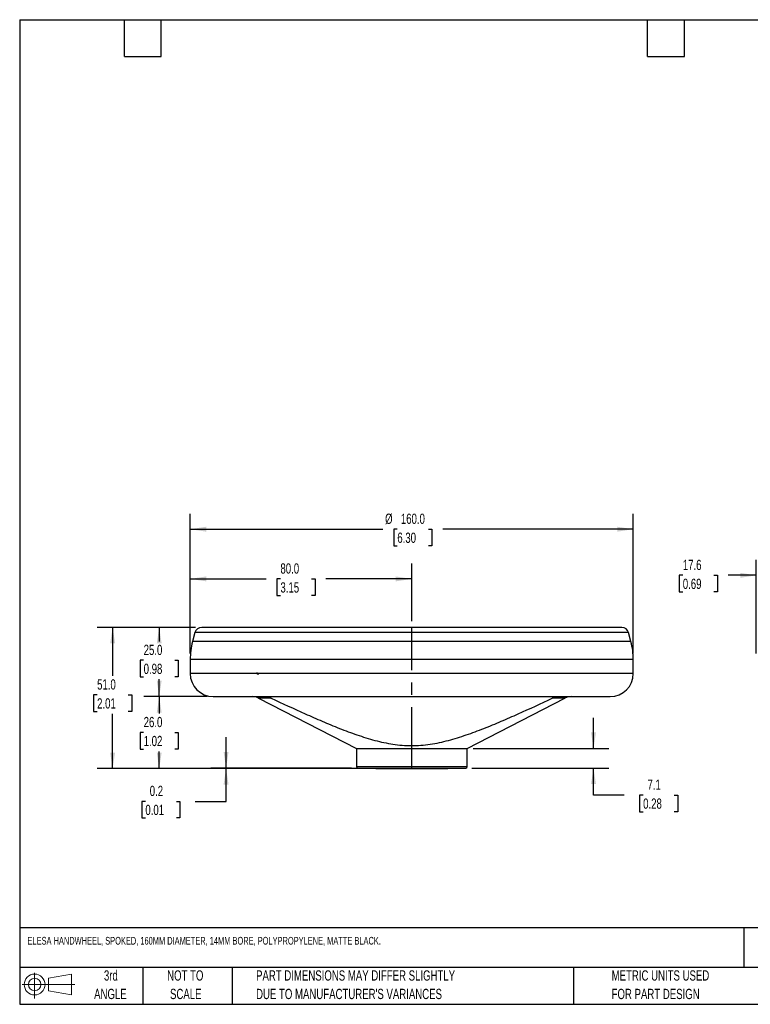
# Model space of a CAD drawing. Header units: millimetres. Extents: x 11 to 478, y 11 to 367.
# Tile 1 of 3: x 11 to 275, y 11 to 367. Entities that reach past the tile are written whole.
import ezdxf

# ---------------------------------------------------------------- set-up
doc = ezdxf.new("R2010")
doc.units = ezdxf.units.MM
doc.header["$LTSCALE"] = 1.75
doc.linetypes.add('CENTERX2', pattern=[20.32, 12.7, -2.54, 2.54, -2.54])
doc.layers.add('CENTER', color=40, linetype='CENTERX2')
doc.layers.add('DIMENSIONS', color=140, linetype='Continuous', lineweight=25)
doc.layers.add('TEXT', color=140, linetype='Continuous', lineweight=25)
doc.styles.add('SLDTEXTSTYLE0', font='TXT', dxfattribs={"width": 0.7})
doc.dimstyles.new('SLDDIMSTYLE0', dxfattribs={"dimtxt": 3.776514, "dimasz": 5.7785, "dimexe": 0, "dimexo": 0.0625, "dimgap": 0.944128, "dimtad": 0, "dimtih": 1, "dimtoh": 1, "dimrnd": 1e-09, "dimzin": 4, "dimdsep": 46, "dimtxsty": 'SLDTEXTSTYLE0', "dimsah": 1, "dimcen": 0.09, "dimadec": 0, "dimazin": 1, "dimtfac": 1, "dimtofl": 0, "dimtmove": 0, "dimatfit": 3, "dimfxl": 0, "dimfrac": 2, "dimtolj": 1, "dimtzin": 12, "dimarcsym": 0})
doc.dimstyles.new('SLDDIMSTYLE1', dxfattribs={"dimtxt": 3.776514, "dimasz": 5.7785, "dimexe": 0, "dimexo": 0.0625, "dimgap": 0.944128, "dimtad": 0, "dimtih": 1, "dimtoh": 1, "dimrnd": 1e-09, "dimdsep": 46, "dimtxsty": 'SLDTEXTSTYLE0', "dimsah": 1, "dimcen": 0.09, "dimadec": 0, "dimazin": 2, "dimtfac": 1, "dimtmove": 0, "dimatfit": 0, "dimfxl": 0, "dimfrac": 2, "dimtolj": 1, "dimtzin": 12, "dimarcsym": 0})
doc.dimstyles.new('SLDDIMSTYLE2', dxfattribs={"dimtxt": 3.776514, "dimasz": 5.7785, "dimexe": 0, "dimexo": 0.0625, "dimgap": 0.944128, "dimtad": 0, "dimtih": 1, "dimtoh": 1, "dimrnd": 1e-09, "dimzin": 12, "dimdsep": 46, "dimtxsty": 'SLDTEXTSTYLE0', "dimsah": 1, "dimcen": 0.09, "dimadec": 0, "dimazin": 3, "dimtfac": 1, "dimtmove": 0, "dimatfit": 0, "dimfxl": 0, "dimfrac": 2, "dimtolj": 1, "dimtzin": 12, "dimarcsym": 0})

# ---------------------------------------------------------------- blocks, each defined once
blk = doc.blocks.new('Block11')
at = {"color": 7, "linetype": 'Continuous', "lineweight": 18}
for p, q in [((4.53, 9.29), (4.53, 0)), ((9.59, 7.29), (17.81, 8.81)), ((9.59, 2.79), (9.59, 7.29)), ((17.81, 8.81), (17.81, 1.28)), ((0, 5.04), (19.03, 5.04)), ((9.59, 2.79), (17.81, 1.28))]:
    blk.add_line(p, q, dxfattribs=at)
for radius in [3.76, 2.25]:
    blk.add_circle((4.53, 5.04), radius, dxfattribs=at)
blk = doc.blocks.new('Block12')
at = {"color": 7, "linetype": 'Continuous'}
blk.add_blockref('Block11', (0, 0), dxfattribs=at)
blk = doc.blocks.new('SW_NOTE_0_2')
at = {"layer": 'TEXT', "color": 0, "char_height": 3.7042, "attachment_point": 1, "style": 'SLDTEXTSTYLE0'}
for s, insert in [('PART DIMENSIONS MAY DIFFER SLIGHTLY', (0, 4.77)), ("DUE TO MANUFACTURER'S VARIANCES", (0, -1.91))]:
    blk.add_mtext(s, dxfattribs=dict(at, insert=insert))
blk = doc.blocks.new('SW_NOTE_0_3')
at = {"layer": 'TEXT', "color": 0, "char_height": 3.704, "attachment_point": 2, "style": 'SLDTEXTSTYLE0'}
for s, insert in [('NOT TO', (9.2, 4.77)), ('SCALE', (9.37, -1.91))]:
    blk.add_mtext(s, dxfattribs=dict(at, insert=insert))
blk = doc.blocks.new('SW_NOTE_0_4')
at = {"layer": 'TEXT', "color": 0, "char_height": 3.704, "attachment_point": 2, "style": 'SLDTEXTSTYLE0'}
for s, insert in [('3rd', (4.05, 4.77)), ('ANGLE', (3.88, -1.91))]:
    blk.add_mtext(s, dxfattribs=dict(at, insert=insert))
blk = doc.blocks.new('SW_NOTE_0_5')
at = {"layer": 'TEXT', "color": 0, "char_height": 3.7042, "attachment_point": 1, "style": 'SLDTEXTSTYLE0'}
for s, insert in [('METRIC UNITS USED', (0, 4.77)), ('FOR PART DESIGN', (0, -1.91))]:
    blk.add_mtext(s, dxfattribs=dict(at, insert=insert))
blk = doc.blocks.new('_D')
at = {"layer": 'DIMENSIONS'}
for p, q in [((72.67, 137.85), (72.67, 170.31)), ((152.67, 149.47), (152.67, 170.31)), ((72.67, 164.75), (100.15, 164.75)), ((105.26, 164.75), (104, 164.75)), ((104, 164.75), (104, 158.75)), ((116.49, 164.75), (117.75, 164.75)), ((117.75, 164.75), (117.75, 158.75)), ((152.67, 164.75), (121.6, 164.75)), ((104, 158.75), (105.26, 158.75)), ((117.75, 158.75), (116.49, 158.75))]:
    blk.add_line(p, q, dxfattribs=at)
for points in [[(72.67, 164.75), (78.45, 163.86), (78.45, 165.64)], [(152.67, 164.75), (146.89, 165.64), (146.89, 163.86)]]:
    blk.add_solid(points, dxfattribs=at)
at = {"layer": 'DIMENSIONS', "char_height": 3.704, "attachment_point": 1, "style": 'SLDTEXTSTYLE0'}
for s, insert in [('80.0', (105.26, 170.37)), ('3.15', (105.26, 163.52))]:
    blk.add_mtext(s, dxfattribs=dict(at, insert=insert))
blk = doc.blocks.new('_D_1')
at = {"layer": 'DIMENSIONS'}
for p, q in [((78.78, 122.25), (55.93, 122.25)), ((61.48, 122.25), (61.48, 116.14)), ((55.87, 109.29), (54.6, 109.29)), ((54.6, 109.29), (54.6, 103.29)), ((67.1, 109.29), (68.36, 109.29)), ((68.36, 109.29), (68.36, 103.29)), ((54.6, 103.29), (55.87, 103.29)), ((68.36, 103.29), (67.1, 103.29)), ((61.48, 96.25), (61.48, 102.44)), ((137.45, 96.25), (55.93, 96.25))]:
    blk.add_line(p, q, dxfattribs=at)
for points in [[(61.48, 122.25), (60.6, 116.47), (62.37, 116.47)], [(61.48, 96.25), (62.37, 102.03), (60.6, 102.03)]]:
    blk.add_solid(points, dxfattribs=at)
at = {"layer": 'DIMENSIONS', "char_height": 3.704, "attachment_point": 1, "style": 'SLDTEXTSTYLE0'}
for s, insert in [('26.0', (55.87, 114.91)), ('1.02', (55.87, 108.06))]:
    blk.add_mtext(s, dxfattribs=dict(at, insert=insert))
blk = doc.blocks.new('_D_2')
at = {"layer": 'DIMENSIONS'}
for p, q in [((74.6, 147.25), (55.93, 147.25)), ((61.48, 147.25), (61.48, 142.2)), ((55.87, 135.35), (54.6, 135.35)), ((54.6, 135.35), (54.6, 129.35)), ((67.1, 135.35), (68.36, 135.35)), ((68.36, 135.35), (68.36, 129.35)), ((54.6, 129.35), (55.87, 129.35)), ((61.48, 122.25), (61.48, 128.5)), ((68.36, 129.35), (67.1, 129.35)), ((78.78, 122.25), (55.93, 122.25))]:
    blk.add_line(p, q, dxfattribs=at)
for points in [[(61.48, 147.25), (60.6, 141.47), (62.37, 141.47)], [(61.48, 122.25), (62.37, 128.03), (60.6, 128.03)]]:
    blk.add_solid(points, dxfattribs=at)
at = {"layer": 'DIMENSIONS', "char_height": 3.704, "attachment_point": 1, "style": 'SLDTEXTSTYLE0'}
for s, insert in [('25.0', (55.87, 140.97)), ('0.98', (55.87, 134.12))]:
    blk.add_mtext(s, dxfattribs=dict(at, insert=insert))
blk = doc.blocks.new('_D_3')
at = {"layer": 'DIMENSIONS'}
for p, q in [((74.6, 147.25), (39.11, 147.25)), ((44.67, 147.25), (44.67, 129.72)), ((39.06, 122.87), (37.79, 122.87)), ((37.79, 122.87), (37.79, 116.87)), ((50.28, 122.87), (51.55, 122.87)), ((51.55, 122.87), (51.55, 116.87)), ((37.79, 116.87), (39.06, 116.87)), ((44.67, 96.25), (44.67, 116.02)), ((51.55, 116.87), (50.28, 116.87)), ((137.45, 96.25), (39.11, 96.25))]:
    blk.add_line(p, q, dxfattribs=at)
for points in [[(44.67, 147.25), (43.78, 141.47), (45.56, 141.47)], [(44.67, 96.25), (45.56, 102.03), (43.78, 102.03)]]:
    blk.add_solid(points, dxfattribs=at)
at = {"layer": 'DIMENSIONS', "char_height": 3.704, "attachment_point": 1, "style": 'SLDTEXTSTYLE0'}
for s, insert in [('51.0', (39.06, 128.49)), ('2.01', (39.06, 121.64))]:
    blk.add_mtext(s, dxfattribs=dict(at, insert=insert))
blk = doc.blocks.new('_D_4')
at = {"layer": 'DIMENSIONS'}
for p, q in [((85.63, 96.45), (85.63, 107.56)), ((130.95, 96.45), (80.08, 96.45)), ((137.45, 96.25), (80.08, 96.25)), ((85.63, 84.41), (85.63, 96.25)), ((56.49, 84.41), (55.22, 84.41)), ((55.22, 84.41), (55.22, 78.4)), ((67.71, 84.41), (68.98, 84.41)), ((68.98, 84.41), (68.98, 78.4)), ((74.52, 84.41), (85.63, 84.41)), ((55.22, 78.4), (56.49, 78.4)), ((68.98, 78.4), (67.71, 78.4))]:
    blk.add_line(p, q, dxfattribs=at)
for points in [[(85.63, 96.45), (86.52, 102.23), (84.74, 102.23)], [(85.63, 96.25), (84.74, 90.47), (86.52, 90.47)]]:
    blk.add_solid(points, dxfattribs=at)
at = {"layer": 'DIMENSIONS', "char_height": 3.704, "attachment_point": 1, "style": 'SLDTEXTSTYLE0'}
for s, insert in [('0.2', (58.06, 90.03)), ('0.01', (56.49, 83.18))]:
    blk.add_mtext(s, dxfattribs=dict(at, insert=insert))
blk = doc.blocks.new('_D_5')
at = {"layer": 'DIMENSIONS'}
for p, q in [((218.3, 103.5), (218.3, 114.61)), ((174.89, 103.5), (223.86, 103.5)), ((174.39, 96.45), (223.86, 96.45)), ((218.3, 86.68), (218.3, 96.45)), ((229.42, 86.68), (218.3, 86.68)), ((236.22, 86.68), (234.96, 86.68)), ((234.96, 86.68), (234.96, 80.68)), ((247.45, 86.68), (248.71, 86.68)), ((248.71, 86.68), (248.71, 80.68)), ((234.96, 80.68), (236.22, 80.68)), ((248.71, 80.68), (247.45, 80.68))]:
    blk.add_line(p, q, dxfattribs=at)
for points in [[(218.3, 103.5), (219.19, 109.28), (217.41, 109.28)], [(218.3, 96.45), (217.41, 90.67), (219.19, 90.67)]]:
    blk.add_solid(points, dxfattribs=at)
at = {"layer": 'DIMENSIONS', "char_height": 3.704, "attachment_point": 1, "style": 'SLDTEXTSTYLE0'}
for s, insert in [('7.1', (237.8, 92.3)), ('0.28', (236.22, 85.45))]:
    blk.add_mtext(s, dxfattribs=dict(at, insert=insert))
blk = doc.blocks.new('_D_6')
at = {"layer": 'DIMENSIONS'}
for p, q in [((72.67, 137.85), (72.67, 188.25)), ((232.67, 137.85), (232.67, 188.25)), ((72.67, 182.7), (142.19, 182.7)), ((147.46, 182.7), (146.19, 182.7)), ((146.19, 182.7), (146.19, 176.69)), ((158.68, 182.7), (159.95, 182.7)), ((159.95, 182.7), (159.95, 176.69)), ((232.67, 182.7), (163.95, 182.7)), ((146.19, 176.69), (147.46, 176.69)), ((159.95, 176.69), (158.68, 176.69))]:
    blk.add_line(p, q, dxfattribs=at)
for points in [[(72.67, 182.7), (78.45, 181.81), (78.45, 183.59)], [(232.67, 182.7), (226.89, 183.59), (226.89, 181.81)]]:
    blk.add_solid(points, dxfattribs=at)
at = {"layer": 'DIMENSIONS', "char_height": 3.704, "attachment_point": 1, "style": 'SLDTEXTSTYLE0'}
for s, insert in [('%%c', (143.04, 188.32)), ('160.0', (148.74, 188.32)), ('6.30', (147.46, 181.47))]:
    blk.add_mtext(s, dxfattribs=dict(at, insert=insert))
blk = doc.blocks.new('_D_11')
at = {"layer": 'DIMENSIONS'}
for p, q in [((277.08, 137.85), (277.08, 171.6)), ((294.68, 134.84), (294.68, 171.6)), ((250.54, 166.04), (249.27, 166.04)), ((249.27, 166.04), (249.27, 160.04)), ((261.76, 166.04), (263.03, 166.04)), ((263.03, 166.04), (263.03, 160.04)), ((277.08, 166.04), (266.88, 166.04)), ((294.68, 166.04), (305.79, 166.04)), ((249.27, 160.04), (250.54, 160.04)), ((263.03, 160.04), (261.76, 160.04))]:
    blk.add_line(p, q, dxfattribs=at)
for points in [[(277.08, 166.04), (271.3, 166.93), (271.3, 165.15)], [(294.68, 166.04), (300.46, 165.15), (300.46, 166.93)]]:
    blk.add_solid(points, dxfattribs=at)
at = {"layer": 'DIMENSIONS', "char_height": 3.704, "attachment_point": 1, "style": 'SLDTEXTSTYLE0'}
for s, insert in [('17.6', (250.54, 171.66)), ('0.69', (250.54, 164.82))]:
    blk.add_mtext(s, dxfattribs=dict(at, insert=insert))

msp = doc.modelspace()

# ---------------------------------------------------------------- linework, layer by layer
for p, q in [((228.519799, 147.248709), (152.671026, 147.248709)), ((74.407439, 145.395756), (73.522881, 142.094539)), ((152.671026, 145.395756), (74.407439, 145.395756)), ((230.934613, 145.395756), (152.671026, 145.395756)), ((231.819172, 142.094539), (230.934613, 145.395756)), ((152.671026, 142.094539), (73.522881, 142.094539)), ((231.819172, 142.094539), (152.671026, 142.094539)), ((72.671026, 135.624063), (72.671026, 130.582042)), ((152.671026, 135.624063), (72.671026, 135.624063)), ((232.671026, 135.624063), (152.671026, 135.624063)), ((232.671026, 130.582042), (232.671026, 135.624063)), ((152.671026, 130.582042), (72.671026, 130.582042)), ((232.671026, 130.582042), (152.671026, 130.582042)), ((81.00436, 122.248709), (152.671026, 122.248709)), ((97.35013, 121.693617), (132.671026, 103.498709)), ((101.912761, 121.693617), (97.35013, 121.693617)), ((172.671026, 103.498709), (207.991922, 121.693617)), ((207.991922, 121.693617), (203.429292, 121.693617)), ((132.671026, 103.498709), (132.671026, 96.948709)), ((132.671026, 103.498709), (152.671026, 103.498709)), ((152.671026, 103.498709), (172.671026, 103.498709)), ((172.671026, 96.948709), (172.671026, 103.498709)), ((132.671026, 96.948709), (152.671026, 96.948709)), ((133.171026, 96.448709), (152.671026, 96.448709)), ((139.671026, 96.448709), (139.671026, 96.248709)), ((139.671026, 96.248709), (152.671026, 96.248709)), ((152.671026, 96.948709), (172.671026, 96.948709)), ((152.671026, 96.248709), (165.671026, 96.248709)), ((165.671026, 96.248709), (165.671026, 96.448709))]:
    msp.add_line(p, q)
for centre, radius, start, end in [((76.822254, 144.748709), 2.5, 90, 165), ((228.519799, 144.748709), 2.5, 15, 90), ((97.671026, 135.624063), 25, 165, 180), ((207.671026, 135.624063), 25, 0, 15), ((81.00436, 130.582042), 8.333333, 180, 270), ((224.337693, 130.582042), 8.333333, 270, 0), ((95.060417, 117.248709), 5, 62.74557433, 90), ((210.281635, 117.248709), 5, 90, 117.25442567), ((133.171026, 96.948709), 0.5, 180, 270), ((172.171026, 96.948709), 0.5, 270, 0)]:
    msp.add_arc(centre, radius, start, end)
for points, knots in [([(152.671026, 147.248709), (132.55525, 147.248709), (113.261846, 147.248709), (84.813843, 147.248709), (76.822254, 147.248709), (76.822254, 147.248709)], [0, 0, 0, 0, 0.5, 0.5, 1, 1, 1, 1]), ([(96.804391, 130.875245), (96.793101, 130.822329), (96.754619, 130.641955), (97.001325, 130.421424), (97.264854, 130.36074), (97.314318, 130.34935)], [0, 0, 0, 0, 0.2521900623, 0.8596372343, 1, 1, 1, 1]), ([(101.912761, 121.693617), (105.979128, 119.771666), (110.057514, 117.878188), (116.21198, 115.125359), (118.269751, 114.222631), (122.404133, 112.461809), (124.480659, 111.603512), (128.662969, 109.956232), (130.7686, 109.166886), (133.962583, 108.067051), (135.034714, 107.714213), (137.185206, 107.047971), (138.263632, 106.734494), (141.510867, 105.8679), (143.691596, 105.388408), (148.100105, 104.720015), (150.328281, 104.533556), (153.714737, 104.526807), (154.856191, 104.570204), (157.114463, 104.743501), (158.233901, 104.872817), (161.567094, 105.371267), (163.755896, 105.850181), (168.089404, 107.002002), (170.234237, 107.674344), (173.431059, 108.772728), (174.493793, 109.154319), (176.608352, 109.939506), (177.660789, 110.343307), (180.806666, 111.581167), (182.888845, 112.44129), (187.034011, 114.20595), (189.09691, 115.110693), (195.266264, 117.869683), (199.353929, 119.767415), (203.429292, 121.693617)], [0, 0, 0, 0, 0.125, 0.125, 0.1875, 0.1875, 0.25, 0.25, 0.3125, 0.3125, 0.34375, 0.34375, 0.375, 0.375, 0.4375, 0.4375, 0.5, 0.5, 0.53125, 0.53125, 0.5625, 0.5625, 0.625, 0.625, 0.6875, 0.6875, 0.71875, 0.71875, 0.75, 0.75, 0.8125, 0.8125, 0.875, 0.875, 1, 1, 1, 1]), ([(152.671026, 122.248709), (171.67767, 122.248709), (189.907286, 122.248709), (216.786739, 122.248709), (224.337693, 122.248709), (224.337693, 122.248709)], [0, 0, 0, 0, 0.5, 0.5, 1, 1, 1, 1]), ([(152.671026, 96.448709), (157.842601, 96.448709), (162.802753, 96.448709), (170.116464, 96.448709), (172.171026, 96.448709), (172.171026, 96.448709)], [0, 0, 0, 0, 0.5, 0.5, 1, 1, 1, 1])]:
    msp.add_open_spline(points, degree=3, knots=knots)
for points in [[(100.312195, 122.181411), (100.869325, 122.096277), (101.403099, 121.934507), (101.912761, 121.693617)], [(203.429292, 121.693617), (203.938953, 121.934507), (204.472727, 122.096277), (205.029857, 122.181411)]]:
    msp.add_open_spline(points, degree=3)
at = {"layer": 'CENTER'}
msp.add_line((152.671026, 96.248709), (152.671026, 147.248709), dxfattribs=at)
at = {"layer": 'TEXT'}
for p, q in [((11.1125, 366.7125), (477.8375, 366.7125)), ((11.1125, 366.7125), (11.1125, 11.1125)), ((48.895, 353.3775), (48.895, 366.7125)), ((62.23, 353.3775), (62.23, 366.7125)), ((237.8075, 353.3775), (237.8075, 366.7125)), ((251.1425, 353.3775), (251.1425, 366.7125)), ((48.895, 353.3775), (62.23, 353.3775)), ((237.8075, 353.3775), (251.1425, 353.3775)), ((477.8375, 38.720688), (11.1125, 38.720688)), ((272.578067, 38.720688), (272.578067, 24.4475)), ((477.8375, 24.4475), (11.1125, 24.4475)), ((55.5625, 24.4475), (55.5625, 11.1125)), ((87.870349, 24.4475), (87.870349, 11.1125)), ((211.131336, 24.4475), (211.131336, 11.1125)), ((11.1125, 11.1125), (477.8375, 11.1125))]:
    msp.add_line(p, q, dxfattribs=at)

# ---------------------------------------------------------------- block references
for name, p in [('Block12', (11.966392, 13.219247)), ('SW_NOTE_0_4', (39.982858, 18.612067)), ('SW_NOTE_0_3', (61.700065, 18.612066)), ('SW_NOTE_0_2', (96.458748, 18.612066)), ('SW_NOTE_0_5', (224.83715, 18.612068))]:
    msp.add_blockref(name, p, dxfattribs=at)

# ---------------------------------------------------------------- texts
at = {"layer": 'TEXT', "insert": (13.940035, 35.458807), "char_height": 2.778125, "attachment_point": 1, "style": 'SLDTEXTSTYLE0'}
msp.add_mtext('ELESA HANDWHEEL, SPOKED, 160MM DIAMETER, 14MM BORE, POLYPROPYLENE, MATTE BLACK.', dxfattribs=at)

# ---------------------------------------------------------------- dimensions: what is measured, and where the dimension line sits
at = {"layer": 'DIMENSIONS'}
dim = msp.add_linear_dim(base=(232.671026, 182.696473), p1=(72.671026, 135.624063), p2=(232.671026, 135.624063), text='%%c<>', dimstyle='SLDDIMSTYLE0', dxfattribs=at)
dim.commit()
dim.dimension.update_dxf_attribs({"geometry": '_D_6', "text_midpoint": (153.073083, 182.696473), "dimtype": 160})
for base, p1, p2, dimstyle, picture, middle in [((277.081575, 166.04352), (294.681478, 132.615158), (277.081575, 135.624063), 'SLDDIMSTYLE2', '_D_11', (256.151316, 166.04352)), ((152.671026, 164.752014), (72.671026, 135.624063), (152.671026, 147.248709), 'SLDDIMSTYLE0', '_D', (110.875335, 164.752014))]:
    dim = msp.add_linear_dim(base=base, p1=p1, p2=p2, dimstyle=dimstyle, dxfattribs=at)
    dim.commit()
    dim.dimension.update_dxf_attribs({"geometry": picture, "text_midpoint": middle, "dimtype": 160})
for base, p1, p2, dimstyle, picture, middle in [((44.670248, 96.248709), (76.822254, 147.248709), (139.671026, 96.248709), 'SLDDIMSTYLE0', '_D_3', (44.670248, 122.86747)), ((61.484117, 147.248709), (81.00436, 122.248709), (76.822254, 147.248709), 'SLDDIMSTYLE0', '_D_2', (61.484117, 135.34851)), ((61.484117, 122.248709), (139.671026, 96.248709), (81.00436, 122.248709), 'SLDDIMSTYLE0', '_D_1', (61.484117, 109.289683)), ((218.303768, 103.498709), (172.171026, 96.448709), (172.671026, 103.498709), 'SLDDIMSTYLE2', '_D_5', (218.303768, 86.679128)), ((85.633328, 96.248709), (133.171026, 96.448709), (139.671026, 96.248709), 'SLDDIMSTYLE1', '_D_4', (85.633328, 84.406941))]:
    dim = msp.add_linear_dim(base=base, p1=p1, p2=p2, angle=90, dimstyle=dimstyle, dxfattribs=at)
    dim.commit()
    dim.dimension.update_dxf_attribs({"geometry": picture, "text_midpoint": middle, "dimtype": 160})

doc.saveas('drawing.dxf')
